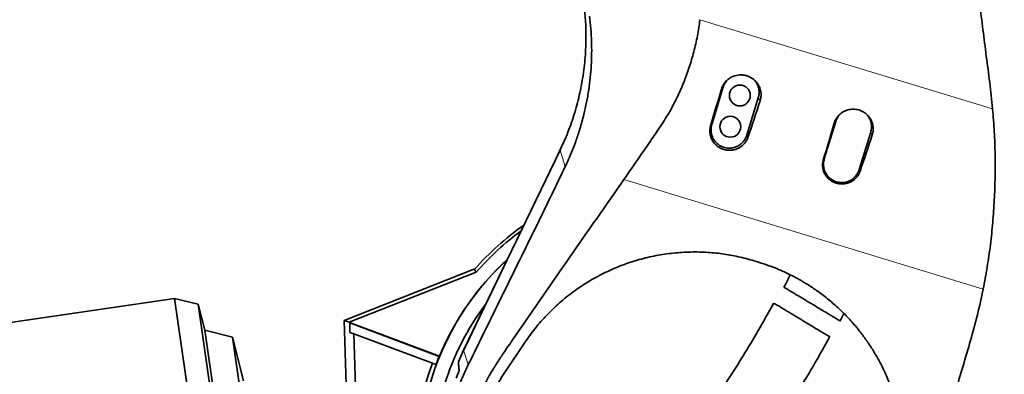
# Model space of a CAD drawing. Header units: millimetres. Extents: x 0 to 14900, y 0 to 10500.
# Tile 10 of 46: x 3252 to 4005, y 5895 to 6166. Entities that reach past the tile are written whole.
import ezdxf

# ---------------------------------------------------------------- set-up
doc = ezdxf.new("R2010")
doc.units = ezdxf.units.MM
doc.header["$LTSCALE"] = 25
doc.layers.add('THICK_LINE', color=7, linetype='Continuous')
doc.styles.add('SLDTEXTSTYLE0', font='TXT', dxfattribs={"width": 0.605})
doc.dimstyles.new('SLDDIMSTYLE0', dxfattribs={"dimtxt": 87.5, "dimasz": 87.5, "dimexe": 0, "dimexo": 0.0625, "dimgap": 21.875, "dimtad": 1, "dimdec": 0, "dimrnd": 1e-09, "dimzin": 12, "dimdsep": 46, "dimtxsty": 'SLDTEXTSTYLE0', "dimsah": 1, "dimcen": 0.09, "dimadec": 0, "dimazin": 3, "dimtfac": 1, "dimtofl": 0, "dimtmove": 0, "dimatfit": 3, "dimfxl": 1, "dimfrac": 2, "dimtolj": 1, "dimtzin": 12, "dimarcsym": 0})

# ---------------------------------------------------------------- blocks, each defined once
blk = doc.blocks.new('_D')
at = {"layer": 'THICK_LINE'}
for p, q in [((1317.73, 6386.58), (1317.73, 3849.23)), ((3414.85, 4900.14), (3414.85, 3849.23)), ((1317.73, 3886.73), (3414.85, 3886.73))]:
    blk.add_line(p, q, dxfattribs=at)
for points in [[(1317.73, 3886.73), (1405.23, 3874.23), (1405.23, 3899.23)], [(3414.85, 3886.73), (3327.35, 3899.23), (3327.35, 3874.23)]]:
    blk.add_solid(points, dxfattribs=at)
at = {"layer": 'THICK_LINE', "insert": (2232.61, 3999.52), "char_height": 87.5, "attachment_point": 1, "style": 'SLDTEXTSTYLE0'}
blk.add_mtext('2097', dxfattribs=at)
blk = doc.blocks.new('_D_3')
at = {"layer": 'THICK_LINE'}
for p, q in [((6381.61, 5879.62), (6381.61, 3849.23)), ((3414.85, 4900.14), (3414.85, 3849.23)), ((6381.61, 3886.73), (3414.85, 3886.73))]:
    blk.add_line(p, q, dxfattribs=at)
for points in [[(3414.85, 3886.73), (3502.35, 3874.23), (3502.35, 3899.23)], [(6381.61, 3886.73), (6294.11, 3899.23), (6294.11, 3874.23)]]:
    blk.add_solid(points, dxfattribs=at)
at = {"layer": 'THICK_LINE', "insert": (4764.55, 3999.52), "char_height": 87.5, "attachment_point": 1, "style": 'SLDTEXTSTYLE0'}
blk.add_mtext('2967', dxfattribs=at)
blk = doc.blocks.new('_D_5')
at = {"layer": 'THICK_LINE'}
for p, q in [((3814.85, 8448.48), (6748.77, 8448.48)), ((6711.27, 8448.48), (6711.27, 5049.82)), ((3815.75, 5049.82), (6748.77, 5049.82))]:
    blk.add_line(p, q, dxfattribs=at)
for points in [[(6711.27, 8448.48), (6698.77, 8360.98), (6723.77, 8360.98)], [(6711.27, 5049.82), (6723.77, 5137.32), (6698.77, 5137.32)]]:
    blk.add_solid(points, dxfattribs=at)
at = {"layer": 'THICK_LINE', "insert": (6598.48, 6615.47), "char_height": 87.5, "attachment_point": 1, "rotation": 90, "style": 'SLDTEXTSTYLE0'}
blk.add_mtext('3399', dxfattribs=at)

msp = doc.modelspace()

# ---------------------------------------------------------------- linework, layer by layer
at = {"color": 8, "linetype": 'Continuous', "lineweight": 18}
for p, q in [((3772.3876064, 6166.2902625), (3996.4646495, 6098.1091933)), ((3788.8519936, 6113.1745727), (3790.2948335, 6114.8373099)), ((3818.4406868, 6104.2229883), (3817.0713666, 6106.6509021)), ((3780.5712075, 6085.0505296), (3781.5236823, 6086.1481672)), ((3875.1332823, 6087.1075736), (3876.3622615, 6088.5238565)), ((3809.1818777, 6076.398502), (3808.3002155, 6077.9617595)), ((3904.2953384, 6078.2868044), (3903.1387947, 6080.3374487)), ((3669.3174126, 6054.0814413), (3665.2653961, 6066.4118696)), ((3866.8517374, 6058.982656), (3867.5911104, 6059.8347138)), ((3895.0372882, 6050.4609727), (3894.3676435, 6051.648306)), ((3989.234411, 5960.3097737), (3714.1528686, 6044.0102431)), ((3595.0696223, 5902.5355421), (3591.4764677, 5913.4696377))]:
    msp.add_line(p, q, dxfattribs=at)
at = {"color": 7, "linetype": 'Continuous', "lineweight": 35}
for p, q in [((3790.2948335, 6114.8373099), (3781.5236823, 6086.1481672)), ((3808.3002155, 6077.9617595), (3817.0713666, 6106.6509021)), ((3876.3622615, 6088.5238565), (3867.5911104, 6059.8347138)), ((3894.3676435, 6051.648306), (3903.1387947, 6080.3374487)), ((3591.4764677, 5913.4696377), (3665.2653961, 6066.4118696)), ((3813.8500956, 5981.9015444), (3817.3430489, 5980.8387256)), ((3600.1332911, 5975.6558717), (3500.1154655, 5936.2578024)), ((3601.2117605, 5973.3408296), (3503.9805975, 5935.0404559)), ((3599.8281405, 5975.3104755), (3601.2117605, 5973.3408296)), ((3370.0196084, 5953.1149673), (3113.8703016, 5915.7434087)), ((3388.1742955, 5948.6895828), (3370.0196084, 5953.1149673)), ((3370.0196084, 5953.1149673), (3421.7037541, 5598.8654097)), ((3393.2553184, 5928.7570232), (3388.1742955, 5948.6895828)), ((3388.1742955, 5948.6895828), (3437.8372735, 5608.2933598)), ((3879.7086612, 5935.9511783), (3882.5796095, 5941.5334504)), ((3501.8747396, 5879.2157481), (3500.1154655, 5936.2578024)), ((3500.1154655, 5936.2578024), (3503.9805975, 5935.0404559)), ((3503.9871201, 5934.8289706), (3503.9805975, 5935.0404559)), ((3503.9871201, 5934.8289706), (3504.2610707, 5934.4467895)), ((3503.9871201, 5934.8289706), (3573.0672912, 5909.000953)), ((3504.485519, 5927.1693614), (3504.2610707, 5934.4467895)), ((3572.7218193, 5908.8503645), (3504.2610707, 5934.4467895)), ((3414.4326195, 5923.5948467), (3393.2553184, 5928.7570232)), ((3393.2553184, 5928.7570232), (3437.0114953, 5628.8467492)), ((3504.485519, 5927.1693614), (3507.4029591, 5926.0785752)), ((3509.7785288, 5849.0539799), (3507.4029591, 5926.0785752)), ((3507.4029591, 5926.0785752), (3567.5598716, 5903.5868273)), ((3422.9709796, 5890.0993526), (3414.4326195, 5923.5948467)), ((3414.4326195, 5923.5948467), (3455.8311199, 5639.8443796)), ((3623.3030062, 5897.1093945), (3638.3636361, 5919.4981181)), ((3587.4660755, 5904.5898089), (3591.4769224, 5913.4694215)), ((3591.3719622, 5913.2480877), (3590.7802949, 5912.0101192)), ((3591.4764677, 5913.4696376), (3592.0616848, 5914.6941012)), ((3567.5598716, 5903.5868273), (3570.2597617, 5902.5773797)), ((3572.7218193, 5908.8503645), (3573.0672912, 5909.000953)), ((3588.0130443, 5898.0518761), (3585.8471547, 5892.286287))]:
    msp.add_line(p, q, dxfattribs=at)
for centre in [(3802.9521708, 6108.3533441), (3795.6428782, 6084.4457252)]:
    msp.add_circle(centre, 8, dxfattribs=at)
for radius, start, end in [(220, 125.3605091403, 138.6000633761), (217.6603084, 126.4762313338, 138.7481203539), (207.3824279, 132.4900837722, 166.8230949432), (207.4872434, 132.4453424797, 157.566644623), (196.5, 142.9209685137, 163.1001742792), (210.6317102, 159.5, 167.8117563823), (207.7492823, 157.6413921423, 159.5)]:
    msp.add_arc((3764.8527367, 5829.8220476), radius, start, end, dxfattribs=at)
for centre, major_axis, ratio, start_param, end_param in [((3848.2349341, 6201.6900682), (175.4264143, 573.7823762), 0.0522746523, 1.7416425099, 1.791459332), ((3778.1853123, 6223.0044253), (175.4323422, 573.7805653), 0.1238400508, 4.4920501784, 4.541862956), ((3934.4656617, 6175.4522032), (175.4264143, 573.7823762), 0.0522746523, 1.7413411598, 1.7911567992), ((3863.9839337, 6196.8980395), (175.4323422, 573.7805653), 0.1238400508, 4.4923543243, 4.5421659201)]:
    msp.add_ellipse(centre, major_axis=major_axis, ratio=ratio, start_param=start_param, end_param=end_param, dxfattribs=at)
for points, knots in [([(3943.9212751, 6995.4199941), (3944.4595302, 6990.4986793), (3945.5362039, 6980.6545541), (3947.2361918, 6965.7673406), (3948.9691037, 6950.8506151), (3950.7217859, 6935.9113827), (3952.4751406, 6920.9717438), (3957.1655594, 6880.3600574), (3961.9414347, 6838.6269475), (3966.8512935, 6795.7256066), (3968.9490946, 6777.333592), (3971.0641244, 6758.9303643), (3973.2095331, 6740.5143333), (3975.8987298, 6717.9774099), (3979.1605592, 6691.3627141), (3982.9810489, 6660.7016317), (3986.8455913, 6630.0986911), (3990.7316991, 6599.5270122), (3994.6229724, 6568.966081), (4001.0625085, 6518.0578743), (4010.0243463, 6446.759229), (4019.5367159, 6371.4283629), (4026.9850725, 6312.2839667), (4032.3675061, 6269.3269145), (4037.7545113, 6226.379886), (4043.1563437, 6183.4598999), (4046.7903121, 6154.9177459), (4048.6072397, 6140.6471138)], [0, 0, 0, 0, 0.0173586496, 0.0347225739, 0.0521153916, 0.0695296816, 0.0869431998, 0.1043349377, 0.2116182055, 0.233090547, 0.2545744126, 0.2760503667, 0.2975084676, 0.3189591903, 0.3547905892, 0.3906264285, 0.4264881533, 0.4623706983, 0.4982546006, 0.5341180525, 0.6414014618, 0.7486846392, 0.7989483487, 0.8492165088, 0.8994831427, 0.9497431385, 1, 1, 1, 1]), ([(3996.4646495, 6098.1091933), (3995.7545496, 6104.846973), (3994.3339392, 6118.3264272), (3990.7221667, 6145.1974053), (3984.8521194, 6192.2814578), (3972.0507443, 6292.6000307), (3955.387375, 6423.4241828), (3939.6738796, 6547.0499142), (3929.0040302, 6630.3814585), (3924.0167633, 6669.7719329), (3921.5231292, 6689.4671746)], [0, 0, 0, 0, 0.0340965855, 0.0682128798, 0.1364418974, 0.2728987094, 0.5771863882, 0.8001732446, 0.9000865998, 1, 1, 1, 1]), ([(3665.2649236, 6066.4120942), (3666.8539709, 6069.8514584), (3670.6399637, 6078.0459331), (3675.5295383, 6091.4599327), (3679.8118255, 6106.5819223), (3682.8733841, 6122.0011314), (3684.7253611, 6137.6115027), (3685.2888868, 6152.3144121), (3684.900074, 6166.0202963), (3683.9822621, 6174.4374814), (3683.5233692, 6178.6459539)], [0, 0, 0, 0, 0.09848629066, 0.23464901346, 0.37085823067, 0.50710287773, 0.64337222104, 0.77965365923, 0.88982997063, 1, 1, 1, 1]), ([(3669.3174126, 6054.0814413), (3670.7950867, 6057.2756826), (3673.7508072, 6063.6649699), (3677.42365, 6073.2630982), (3680.7673017, 6083.2853791), (3683.4937029, 6093.1750433), (3685.7130466, 6103.1813803), (3687.3527279, 6112.6681515), (3688.5243463, 6122.0641113), (3689.2525224, 6131.3451656), (3689.5649845, 6140.4617977), (3689.4625129, 6149.8073564), (3688.9532219, 6159.3655199), (3688.2088176, 6165.8676211), (3687.8361948, 6169.122346)], [0, 0, 0, 0, 0.0893861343, 0.1787947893, 0.2603789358, 0.3577211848, 0.4390768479, 0.520610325, 0.6021439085, 0.6794949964, 0.7569972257, 0.8338033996, 0.9168077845, 1, 1, 1, 1]), ([(3714.1528686, 6044.0102431), (3718.2130428, 6049.8915868), (3725.3249298, 6060.193473), (3734.9569523, 6074.0978372), (3742.775804, 6085.4809289), (3749.3827664, 6096.0633533), (3755.0979172, 6106.9833848), (3760.0940261, 6118.2624678), (3764.3593292, 6129.8579158), (3767.8389857, 6141.7436132), (3770.6409492, 6153.8864854), (3771.8054181, 6162.1558883), (3772.3876064, 6166.2902625)], [0, 0, 0, 0, 0.1596088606, 0.2795742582, 0.3736074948, 0.4631450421, 0.5525954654, 0.6424718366, 0.7314400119, 0.8204070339, 0.9102106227, 1, 1, 1, 1]), ([(3788.8519936, 6113.1745727), (3789.1275141, 6113.9675596), (3789.5444106, 6115.1674465), (3790.3713452, 6116.6613775), (3791.3136145, 6118.0874188), (3792.437411, 6119.3872255), (3793.709977, 6120.5337903), (3794.7399689, 6121.3144973), (3795.8303318, 6122.0057989), (3796.9714889, 6122.6034096), (3798.1721413, 6123.1101471), (3799.6588394, 6123.5956583), (3801.4535991, 6123.9735834), (3803.1970538, 6124.1044357), (3804.6808363, 6124.0669052), (3805.8931084, 6123.9453876), (3807.1787074, 6123.7085281), (3808.4551558, 6123.3613821), (3809.9405378, 6122.8182805), (3811.5932335, 6122.0009355), (3813.0449169, 6121.021553), (3814.1827983, 6120.0718139), (3815.0520774, 6119.2264472), (3815.9005181, 6118.2508741), (3816.670728, 6117.1963356), (3817.5643351, 6115.7222705), (3818.2635468, 6114.1443172), (3818.7526826, 6112.5033338), (3819.0967534, 6110.8332327), (3819.2241954, 6109.1302638), (3819.1352427, 6107.4371444), (3818.9684431, 6106.257952), (3818.7357779, 6105.1822611), (3818.5391957, 6104.5432176), (3818.4406868, 6104.2229883)], [0, 0, 0, 0, 0.05213869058, 0.07889227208, 0.10584278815, 0.15816837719, 0.18472457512, 0.21166412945, 0.23787582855, 0.26426900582, 0.29094250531, 0.31799881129, 0.36035126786, 0.40330072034, 0.42500331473, 0.4514061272, 0.47799244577, 0.50515761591, 0.53252341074, 0.57502482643, 0.61813199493, 0.63991790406, 0.66626186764, 0.69279169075, 0.71961118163, 0.74682762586, 0.7992928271, 0.82592819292, 0.85295793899, 0.90507610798, 0.93153204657, 0.95837543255, 0.97914162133, 1, 1, 1, 1]), ([(3793.3309368, 6120.1679556), (3792.9312176, 6119.6944133), (3792.1234188, 6118.7374241), (3791.3284697, 6117.3754566), (3790.711982, 6116.0709537), (3790.4522225, 6115.3027604), (3790.2948335, 6114.8373099)], [0, 0, 0, 0, 0.3002975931, 0.6068761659, 0.7618051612, 1, 1, 1, 1]), ([(3817.0713666, 6106.6509021), (3817.1755297, 6107.0233639), (3817.3845786, 6107.7708715), (3817.5806332, 6108.9298642), (3817.6862524, 6110.1138821), (3817.6894715, 6111.691711), (3817.4936951, 6113.2614824), (3817.1042533, 6114.7875481), (3816.5860273, 6116.274374), (3815.8835841, 6117.6923148), (3815.0069461, 6118.9987844), (3814.4236685, 6119.7546364), (3814.0365584, 6120.1560077), (3813.9275402, 6120.2690422)], [0, 0, 0, 0, 0.0792516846, 0.1590532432, 0.2405908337, 0.3227285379, 0.4822250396, 0.5631824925, 0.645321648, 0.8047684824, 0.8857004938, 0.9678109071, 1, 1, 1, 1]), ([(3875.1332823, 6087.1075736), (3875.404852, 6087.8891347), (3875.8157712, 6089.0717355), (3876.6308462, 6090.544105), (3877.5595931, 6091.9495436), (3878.6672441, 6093.2305358), (3879.9215011, 6094.3604753), (3880.9366623, 6095.129849), (3882.0113124, 6095.8111042), (3883.1360128, 6096.4000201), (3884.3193372, 6096.8993771), (3885.78462, 6097.3778241), (3887.5535414, 6097.7502467), (3889.2719827, 6097.8791418), (3890.9934934, 6097.835587), (3892.7098515, 6097.6199273), (3894.3836917, 6097.1781164), (3895.7563971, 6096.6625737), (3896.8453072, 6096.1577219), (3897.9624497, 6095.5224333), (3899.0344502, 6094.7873353), (3900.0360414, 6093.9661069), (3900.9564708, 6093.0708662), (3901.7926329, 6092.1093017), (3902.5516514, 6091.0699273), (3903.4322177, 6089.6171102), (3904.121162, 6088.0619427), (3904.6030425, 6086.4446948), (3904.9419376, 6084.7988041), (3905.0673336, 6083.1205567), (3904.9794754, 6081.4520519), (3904.8150129, 6080.2903787), (3904.5857969, 6079.2310694), (3904.3923005, 6078.6020228), (3904.2953384, 6078.2868044)], [0, 0, 0, 0, 0.052140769, 0.0788955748, 0.1058473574, 0.1581749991, 0.1847322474, 0.2116728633, 0.2378855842, 0.2642797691, 0.2909542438, 0.3180114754, 0.3603687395, 0.4033230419, 0.4250280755, 0.4675732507, 0.5107215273, 0.5325268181, 0.5589078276, 0.5854732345, 0.6126215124, 0.6399719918, 0.6663175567, 0.6928490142, 0.7196702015, 0.7468884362, 0.7993527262, 0.825987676, 0.8530170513, 0.9051311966, 0.9315851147, 0.9584264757, 0.9791673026, 1, 1, 1, 1]), ([(3879.9410223, 6094.3522777), (3879.1970425, 6093.5531794), (3877.6147625, 6091.8536744), (3876.7960302, 6089.6770457), (3876.3622615, 6088.5238565)], [0, 0, 0, 0, 0.4701947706, 1, 1, 1, 1]), ([(3903.1387947, 6080.3374487), (3903.4062636, 6081.5318966), (3903.9412013, 6083.9207917), (3903.5481409, 6087.63174), (3902.2162364, 6091.0320055), (3900.8413725, 6093.2978223), (3899.791291, 6094.1438277), (3899.6907067, 6094.2248641)], [0, 0, 0, 0, 0.2435499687, 0.4870997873, 0.7306497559, 0.9741997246, 1, 1, 1, 1]), ([(3996.4646495, 6098.1091933), (3996.9185023, 6092.3129835), (3997.8277632, 6080.7007015), (3998.4985382, 6063.2962022), (3998.4792637, 6045.8971379), (3997.8055167, 6028.5699757), (3996.6690225, 6011.3176129), (3994.9071535, 5994.1479699), (3992.4121453, 5977.1035829), (3990.2936833, 5965.9078555), (3989.234411, 5960.3097737)], [0, 0, 0, 0, 0.123664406, 0.2477525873, 0.3718326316, 0.4965892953, 0.6213450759, 0.7465289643, 0.8732595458, 1, 1, 1, 1]), ([(3809.1818777, 6076.398502), (3809.0437083, 6076.0190102), (3808.7664041, 6075.2573757), (3808.2242097, 6074.1552185), (3807.5875569, 6073.0873814), (3806.6192236, 6071.7488174), (3805.4825664, 6070.5388003), (3804.2046599, 6069.4837719), (3803.2597287, 6068.8305181), (3802.0679614, 6068.1302499), (3800.5448055, 6067.4225325), (3798.4348115, 6066.7713004), (3796.4692275, 6066.4805574), (3794.7765291, 6066.4403961), (3793.6092998, 6066.5096642), (3792.2479862, 6066.6899785), (3790.5961401, 6067.0646493), (3788.5224661, 6067.839183), (3786.7763103, 6068.8214103), (3785.4317253, 6069.8141837), (3784.4900729, 6070.6409186), (3783.627349, 6071.5367419), (3782.8489874, 6072.4928322), (3782.1478451, 6073.519573), (3781.5403864, 6074.5972482), (3781.0303108, 6075.7157725), (3780.6194262, 6076.8649862), (3780.3057761, 6078.0560102), (3780.097154, 6079.2658309), (3779.9946242, 6080.4839406), (3779.9958191, 6081.7003293), (3780.1047839, 6082.9245096), (3780.2981165, 6084.0460935), (3780.4891343, 6084.748662), (3780.5712075, 6085.0505296)], [0, 0, 0, 0, 0.0267546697, 0.0536962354, 0.0812261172, 0.108958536, 0.1627997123, 0.1901248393, 0.2178445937, 0.2380823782, 0.2806214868, 0.327233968, 0.3814096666, 0.4089104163, 0.4368145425, 0.4569868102, 0.4977146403, 0.5460898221, 0.5998165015, 0.6270904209, 0.6547661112, 0.6814411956, 0.7083034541, 0.7354553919, 0.7630041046, 0.7896416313, 0.8164650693, 0.8435769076, 0.8710829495, 0.8977446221, 0.924592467, 0.9517285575, 0.9792595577, 1, 1, 1, 1]), ([(3781.5236823, 6086.1481672), (3781.4195191, 6085.7757092), (3781.21047, 6085.0282091), (3781.0144259, 6083.8691996), (3780.9087665, 6082.6852825), (3780.9064891, 6081.497489), (3781.0033295, 6080.3209689), (3781.1972439, 6079.1622707), (3781.4907705, 6078.0116005), (3781.8805738, 6076.8928208), (3782.3613732, 6075.8148829), (3782.9276223, 6074.7859863), (3783.5854203, 6073.7976483), (3784.5660294, 6072.5658791), (3785.6993484, 6071.4624539), (3786.9564322, 6070.5145082), (3787.8775839, 6069.9355517), (3789.03034, 6069.3253034), (3790.4905418, 6068.7248467), (3792.4921182, 6068.2083135), (3794.3362291, 6068.028639), (3795.9102149, 6068.073596), (3797.0872331, 6068.2081639), (3798.2443167, 6068.4406594), (3799.372453, 6068.7670897), (3800.4810433, 6069.1919383), (3801.8982444, 6069.8781663), (3803.2237019, 6070.7418342), (3804.4248358, 6071.7603413), (3805.1918014, 6072.5321603), (3806.0406307, 6073.5227114), (3806.9437976, 6074.8161738), (3807.7678376, 6076.3961832), (3808.1420688, 6077.4966938), (3808.3002155, 6077.9617595)], [0, 0, 0, 0, 0.026378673, 0.0529403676, 0.0800798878, 0.1074191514, 0.1338935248, 0.1605533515, 0.1874997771, 0.2148395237, 0.2413059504, 0.2679574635, 0.2948955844, 0.3222259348, 0.3753041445, 0.4022455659, 0.4295793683, 0.4494492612, 0.4912170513, 0.5369878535, 0.59006782, 0.6170101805, 0.6443453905, 0.6708116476, 0.6974627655, 0.7244006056, 0.7517304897, 0.8048205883, 0.8317681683, 0.8591087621, 0.8789764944, 0.9207398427, 0.9665053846, 1, 1, 1, 1]), ([(3592.061649, 5914.6940263), (3594.1187663, 5918.9579881), (3598.23405, 5927.4880867), (3604.3810594, 5940.2288995), (3614.6419226, 5961.4967926), (3629.0161486, 5991.2907509), (3643.3935836, 6021.0914237), (3653.6501557, 6042.3503339), (3659.589961, 6054.6617037), (3663.496169, 6062.7584509), (3665.3439717, 6066.588557)], [0, 0, 0, 0, 0.0840236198, 0.1680900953, 0.2521530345, 0.5042786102, 0.7564059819, 0.8404711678, 0.9245360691, 1, 1, 1, 1]), ([(3595.0696223, 5902.5355421), (3598.1647438, 5908.8158368), (3604.3554294, 5921.377324), (3616.7262359, 5946.617306), (3629.1102408, 5971.7324617), (3641.4914027, 5996.8907443), (3650.7860404, 6015.7951283), (3660.0604177, 6034.8975601), (3666.231437, 6047.6861705), (3669.3174126, 6054.0814413)], [0, 0, 0, 0, 0.124906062, 0.2498299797, 0.4996327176, 0.6246213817, 0.7496028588, 0.8747825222, 1, 1, 1, 1]), ([(3895.0372882, 6050.4609727), (3894.747183, 6049.7167781), (3894.3082182, 6048.5907202), (3893.4665373, 6047.2022142), (3892.516674, 6045.8833182), (3891.3970832, 6044.692307), (3890.1399469, 6043.6531477), (3889.2099945, 6043.0095151), (3888.0367467, 6042.3191668), (3886.5367913, 6041.62111), (3884.4615011, 6040.979175), (3882.5256216, 6040.690954), (3880.8579002, 6040.6498674), (3879.1935211, 6040.747496), (3877.5466308, 6041.0499615), (3875.9582566, 6041.548941), (3874.7988363, 6042.0228089), (3873.6928288, 6042.5856664), (3872.6453185, 6043.2317104), (3871.6458273, 6043.9687194), (3870.7176566, 6044.7827852), (3869.8671559, 6045.6649868), (3869.0997964, 6046.6065862), (3868.4084819, 6047.6178586), (3867.8094862, 6048.6793164), (3867.306453, 6049.7810161), (3866.9011458, 6050.912934), (3866.5916106, 6052.0860926), (3866.3855456, 6053.2777664), (3866.2839887, 6054.4775975), (3866.2845995, 6055.6757208), (3866.3913533, 6056.8815598), (3866.5816299, 6057.9887176), (3866.7703132, 6058.6830322), (3866.8517374, 6058.982656)], [0, 0, 0, 0, 0.0536053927, 0.0811115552, 0.1088197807, 0.1626162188, 0.1899180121, 0.2176134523, 0.237849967, 0.2803863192, 0.3269955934, 0.3809777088, 0.4086785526, 0.4365845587, 0.490416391, 0.5180441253, 0.5458780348, 0.5726761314, 0.5996632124, 0.6269429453, 0.6546246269, 0.6813025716, 0.7081677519, 0.7353227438, 0.7628746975, 0.7895106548, 0.8163325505, 0.8434429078, 0.8709475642, 0.8976042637, 0.924447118, 0.9515781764, 0.9791040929, 1, 1, 1, 1]), ([(3867.5911104, 6059.8347138), (3867.3227402, 6058.6392466), (3866.7860001, 6056.248313), (3867.1925786, 6052.5526538), (3868.4731143, 6049.0942896), (3870.6236278, 6046.0836358), (3873.4751053, 6043.7325477), (3876.8391399, 6042.1994046), (3880.4853736, 6041.5892936), (3884.1640674, 6041.943908), (3887.6304601, 6043.2373012), (3890.625965, 6045.3883486), (3893.0296203, 6048.2248331), (3893.9216357, 6050.5071481), (3894.3676435, 6051.648306)], [0, 0, 0, 0, 0.0833333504, 0.1666666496, 0.25, 0.3333333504, 0.4166666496, 0.5, 0.5833333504, 0.6666666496, 0.75, 0.8333333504, 0.9166666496, 1, 1, 1, 1]), ([(3635.2672704, 5699.1692796), (3633.9917224, 5700.5126778), (3629.4652703, 5705.2799057), (3622.497531, 5714.1898952), (3614.5534507, 5725.8980449), (3607.6329576, 5738.2905734), (3601.7823972, 5751.1735337), (3597.041565, 5764.4986451), (3593.4421295, 5778.1731477), (3591.0068245, 5792.2036234), (3589.7927169, 5806.400375), (3589.8125671, 5820.6824566), (3591.0696727, 5834.9214101), (3593.5958573, 5849.1496565), (3597.2201717, 5862.5650153), (3601.7533398, 5875.079123), (3606.4556078, 5885.5919706), (3611.4027866, 5894.7180389), (3616.2611839, 5902.5789423), (3623.1610502, 5913.0971899), (3655.6661231, 5960.3252782), (3686.7480288, 6004.7984005), (3714.1528686, 6044.0102431)], [0, 0, 0, 0, 0.013798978, 0.0489675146, 0.084509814, 0.1200524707, 0.1559747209, 0.1916623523, 0.2275920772, 0.2638931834, 0.3007002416, 0.3369926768, 0.3737902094, 0.4108433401, 0.4484204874, 0.4809200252, 0.513419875, 0.5370414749, 0.5606871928, 0.5843330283, 0.6335074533, 1, 1, 1, 1]), ([(3638.3636361, 5919.4981181), (3640.9402645, 5923.1274618), (3646.1025546, 5930.3988735), (3655.0353818, 5940.4656648), (3664.7582594, 5949.8250304), (3675.3055013, 5958.3373683), (3686.6248401, 5965.9243831), (3698.6394055, 5972.5424693), (3711.2352656, 5978.1254346), (3724.1102314, 5982.5310524), (3737.1687257, 5985.7387968), (3750.3000058, 5987.8138195), (3763.5947231, 5988.7884809), (3776.6671199, 5988.642118), (3789.4098521, 5987.3997982), (3801.7772582, 5985.2678223), (3809.828217, 5983.0229677), (3813.8500956, 5981.9015444)], [0, 0, 0, 0, 0.0687651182, 0.137771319, 0.2067674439, 0.2755187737, 0.3444163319, 0.4135835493, 0.4827378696, 0.5516177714, 0.617311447, 0.6832618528, 0.7492044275, 0.8148873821, 0.8765550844, 0.9383327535, 1, 1, 1, 1]), ([(3817.3430489, 5980.8387256), (3820.0077943, 5979.9824769), (3825.3372917, 5978.2699772), (3833.1931227, 5975.1434788), (3840.926797, 5971.6039559), (3848.4938162, 5967.6186309), (3855.8164952, 5963.2372276), (3863.38603, 5958.1302974), (3871.1077646, 5952.2123787), (3878.9134801, 5945.3707299), (3886.2692823, 5938.0028707), (3892.758574, 5930.5733493), (3898.4186354, 5923.2354846), (3903.3231757, 5916.0911585), (3907.8083558, 5908.7089389), (3912.4823914, 5899.9708776), (3917.0825165, 5889.7723468), (3921.3568889, 5877.8524877), (3924.7041039, 5865.4238597), (3927.0446363, 5852.5105034), (3928.3024115, 5839.3705868), (3928.4341861, 5827.3219221), (3927.7591392, 5816.4572908), (3926.5502628, 5806.820055), (3924.774678, 5797.2121998), (3923.0835847, 5790.9094364), (3922.2350607, 5787.7469578)], [0, 0, 0, 0, 0.0334801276, 0.0669603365, 0.1011857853, 0.1354114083, 0.169590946, 0.2037707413, 0.2454002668, 0.2870304, 0.3294428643, 0.3718559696, 0.4072517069, 0.442776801, 0.478145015, 0.5135136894, 0.5650407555, 0.6165689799, 0.6708084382, 0.7254783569, 0.7806890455, 0.836336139, 0.8768959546, 0.917738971, 0.9587246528, 1, 1, 1, 1]), ([(3841.5001509, 5971.2125674), (3840.4604264, 5969.0566678), (3838.9115471, 5965.8450208), (3837.279092, 5962.7091377), (3836.7424638, 5961.6782958)], [0, 0, 0, 0, 0.6712753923, 1, 1, 1, 1]), ([(3989.234411, 5960.3097737), (3987.830344, 5953.7248535), (3985.0196375, 5940.5429486), (3977.7722835, 5914.53332), (3964.8636531, 5871.6896013), (3951.7491123, 5827.1589208), (3940.0790171, 5787.1062858), (3934.2656733, 5767.0591886), (3929.129237, 5751.7951855), (3924.4754388, 5740.7121171), (3918.4795861, 5729.0349675), (3910.8835829, 5716.9078794), (3902.1671742, 5705.3338928), (3892.444541, 5694.5180967), (3881.835814, 5684.5813635), (3870.4339874, 5675.5732255), (3858.1400986, 5667.4477045), (3845.9955163, 5660.8343094), (3834.2630333, 5655.5596894), (3823.1829769, 5651.4437147), (3811.7290904, 5648.0382947), (3799.9831907, 5645.3923597), (3787.2243299, 5643.4088347), (3773.4959689, 5642.3071392), (3758.8153266, 5642.3181244), (3743.9979471, 5643.53945), (3730.4172498, 5645.8000709), (3718.1794514, 5648.7681913), (3707.220561, 5652.1704236), (3696.3784184, 5656.2951049), (3685.6862174, 5661.2622176), (3678.3453403, 5665.0544407), (3674.6784576, 5667.3693978), (3674.3708175, 5667.5636156)], [0, 0, 0, 0, 0.0394557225, 0.0789837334, 0.1581741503, 0.3016591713, 0.3509847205, 0.4026386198, 0.4239609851, 0.4452807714, 0.472914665, 0.5005496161, 0.5285646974, 0.5569776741, 0.58461617, 0.612254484, 0.6402851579, 0.6687248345, 0.6908150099, 0.7131155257, 0.7354158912, 0.7580238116, 0.7806315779, 0.8076319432, 0.8348264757, 0.8623238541, 0.8902375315, 0.9112509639, 0.9322643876, 0.9540015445, 0.9757387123, 0.9979645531, 1, 1, 1, 1]), ([(3836.8331177, 5961.6319896), (3836.817413, 5961.6413965), (3836.750657, 5961.6813826), (3837.2510861, 5961.3816314), (3838.3544424, 5960.7207337), (3840.0734144, 5959.6910893), (3842.3412929, 5958.3326563), (3845.0633887, 5956.7021524), (3848.202093, 5954.8221047), (3851.5927319, 5952.7911512), (3855.199136, 5950.6309569), (3858.8266762, 5948.4581022), (3862.454389, 5946.2851441), (3865.8984869, 5944.2221693), (3869.1481376, 5942.2756661), (3872.0593336, 5940.5318933), (3874.6126074, 5939.0025118), (3876.7068117, 5937.7481076), (3878.3214469, 5936.7809598), (3879.3368968, 5936.172717), (3879.7948802, 5935.8983902), (3879.7116437, 5935.948248), (3879.6936081, 5935.959051)], [0, 0, 0, 0, 0.0168653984, 0.0716896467, 0.1259158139, 0.1816957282, 0.2362276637, 0.2923668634, 0.3464866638, 0.4022366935, 0.4554063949, 0.5101830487, 0.5623422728, 0.6160482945, 0.6676433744, 0.720723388, 0.7724423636, 0.825616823, 0.8780531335, 0.9319624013, 0.9852577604, 1, 1, 1, 1]), ([(3828.8237204, 5949.6485532), (3826.2296044, 5944.8811824), (3820.0447246, 5933.5148383), (3809.8015803, 5916.2006034), (3798.308926, 5897.682389), (3786.6693583, 5879.9058397), (3774.9849009, 5862.8599832), (3763.3234467, 5846.5574163), (3751.7520802, 5830.9998667), (3740.1601908, 5815.9668616), (3728.6018104, 5801.4814389), (3717.1269747, 5787.5615305), (3705.9723761, 5774.4344741), (3695.1782266, 5762.0865828), (3684.7791108, 5750.5022024), (3674.8843069, 5739.7507339), (3665.5183479, 5729.806129), (3656.6999936, 5720.6411796), (3648.3593134, 5712.1450184), (3640.5099784, 5704.2984135), (3633.1627144, 5697.0817857), (3626.2921481, 5690.443083), (3620.9694438, 5685.3783592), (3617.0432375, 5681.6817397), (3614.3876054, 5679.1969686), (3611.7900767, 5676.7814054), (3609.2509168, 5674.434255), (3606.723089, 5672.1112814), (3604.0014615, 5669.6249897), (3600.8693941, 5666.7828468), (3597.31723, 5663.5854363), (3593.3717305, 5660.0656361), (3589.0708535, 5656.2659015), (3584.2981435, 5652.0952193), (3579.0556934, 5647.5695193), (3573.387125, 5642.7419796), (3567.2964868, 5637.6291564), (3560.8145796, 5632.2813888), (3555.8311394, 5628.2181991), (3553.092329, 5626.0400871), (3552.5735633, 5625.6275248)], [0, 0, 0, 0, 0.03709995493, 0.08845354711, 0.13898671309, 0.18846245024, 0.23665933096, 0.28338288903, 0.3284712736, 0.37179901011, 0.41520338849, 0.45651103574, 0.49569363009, 0.53275539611, 0.56772516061, 0.60065037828, 0.63080275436, 0.65909075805, 0.68557732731, 0.71032417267, 0.7333854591, 0.75480650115, 0.77493910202, 0.78346629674, 0.79182529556, 0.80001783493, 0.80804541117, 0.81590927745, 0.82405980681, 0.83401416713, 0.84592325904, 0.85828877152, 0.87229959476, 0.88801222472, 0.90550033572, 0.92485921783, 0.94581111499, 0.96883008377, 0.99409601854, 1, 1, 1, 1]), ([(3871.7333276, 5923.7975251), (3871.6821458, 5923.8283665), (3871.5755549, 5923.8925967), (3870.6258208, 5924.4648929), (3869.1020193, 5925.383114), (3867.0270783, 5926.633444), (3864.4513753, 5928.185526), (3861.5154895, 5929.9546489), (3858.2456014, 5931.925037), (3854.8221382, 5933.9879672), (3851.2592786, 5936.1348957), (3847.7277445, 5938.2629479), (3844.2453981, 5940.3613603), (3840.9559175, 5942.3435546), (3837.8908913, 5944.1904957), (3835.1700663, 5945.8300262), (3832.8320338, 5947.2388913), (3830.975685, 5948.3575007), (3829.665087, 5949.1472484), (3828.9561134, 5949.5744658), (3828.9547564, 5949.5752835), (3828.9542294, 5949.575601)], [0, 0, 0, 0, 0.052028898, 0.1083549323, 0.162701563, 0.2186820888, 0.2720431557, 0.3270171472, 0.3791958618, 0.4329288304, 0.4842997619, 0.5371615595, 0.5884928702, 0.6412814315, 0.693249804, 0.7466678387, 0.799797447, 0.8544077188, 0.9087096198, 0.9645516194, 1, 1, 1, 1]), ([(3587.9048996, 5589.8860212), (3588.6844497, 5590.514715), (3591.2938187, 5592.6191267), (3595.7029007, 5596.2432917), (3600.9349488, 5600.5874883), (3605.7564168, 5604.6429549), (3610.3978843, 5608.5894723), (3614.8032718, 5612.3759187), (3618.909984, 5615.9422745), (3622.4002384, 5619.0001604), (3625.2723628, 5621.5350348), (3627.5787623, 5623.5826523), (3629.4982334, 5625.2946625), (3631.4070054, 5627.0039531), (3633.6229814, 5628.997337), (3636.3299357, 5631.4463373), (3639.503632, 5634.337506), (3643.1354606, 5637.6726505), (3647.1172186, 5641.3626468), (3651.2401839, 5645.2212921), (3656.5320807, 5650.2216228), (3662.6646568, 5656.094098), (3669.4215531, 5662.6691309), (3675.3491455, 5668.5167521), (3680.4591361, 5673.6153147), (3684.5324767, 5677.7162225), (3687.740863, 5680.9657332), (3690.4769187, 5683.7472619), (3693.3764561, 5686.7172251), (3696.683857, 5690.1303817), (3700.8235513, 5694.4389663), (3705.8779994, 5699.75665), (3711.9229192, 5706.2023261), (3718.6355618, 5713.4681949), (3726.0020059, 5721.5756061), (3733.9505063, 5730.485813), (3742.4535011, 5740.2100435), (3751.4799738, 5750.7591356), (3761.0450176, 5762.2052056), (3771.1811996, 5774.6514474), (3781.8507798, 5788.1299021), (3793.007868, 5802.6724134), (3804.5373727, 5818.2244765), (3816.3733441, 5834.8025584), (3827.5267753, 5851.0867938), (3837.9437601, 5866.9345795), (3847.5837132, 5882.1800752), (3857.2006416, 5898.1023984), (3865.2884217, 5912.0051574), (3870.0269329, 5920.7377449), (3871.697478, 5923.8163872)], [0, 0, 0, 0, 0.00833070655, 0.02788517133, 0.04565043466, 0.06172532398, 0.07619032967, 0.09151347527, 0.1046987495, 0.115811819, 0.1249010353, 0.13200110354, 0.13762866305, 0.14301966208, 0.14991267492, 0.15829408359, 0.16814921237, 0.17924895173, 0.19174445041, 0.20471158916, 0.21704356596, 0.2402361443, 0.26091776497, 0.27913266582, 0.29490096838, 0.30822809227, 0.31698521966, 0.32480171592, 0.33378497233, 0.34414081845, 0.35588110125, 0.3728476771, 0.39211350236, 0.41371757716, 0.43770325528, 0.46411677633, 0.49246606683, 0.52324037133, 0.55647009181, 0.59217249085, 0.6310646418, 0.67249551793, 0.71640923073, 0.76271478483, 0.81128418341, 0.85092727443, 0.89177037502, 0.93370801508, 0.97662899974, 1, 1, 1, 1]), ([(3591.3652569, 5913.2322833), (3591.4049414, 5913.316885), (3591.6340211, 5913.8052503), (3591.868381, 5914.2917075), (3592.0621417, 5914.6938936)], [0, 0, 0, 0, 0.1732344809, 1, 1, 1, 1]), ([(3585.2392641, 5762.7909374), (3584.5008845, 5765.1315989), (3583.0230015, 5769.8164842), (3581.1593905, 5776.9569318), (3579.5571108, 5784.1759038), (3578.2394594, 5791.5098214), (3577.2108478, 5798.939196), (3576.4808934, 5806.461878), (3576.0570744, 5814.0274185), (3575.9415148, 5821.6938754), (3576.1465845, 5829.441478), (3576.6857918, 5837.2653026), (3577.5590306, 5845.0825886), (3578.774321, 5852.9272504), (3580.3375519, 5860.7755459), (3582.2578278, 5868.6215701), (3584.5273396, 5876.4037391), (3587.342346, 5884.6967742), (3590.1868044, 5891.8731017), (3592.8844084, 5898.0146976), (3594.3410353, 5901.0282167), (3595.0696223, 5902.5355421)], [0, 0, 0, 0, 0.0512135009, 0.1025049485, 0.1540321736, 0.205638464, 0.2581487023, 0.3107429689, 0.363591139, 0.4165242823, 0.4709974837, 0.5255643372, 0.5804153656, 0.6353616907, 0.6914036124, 0.7475474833, 0.8040020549, 0.8605612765, 0.9301784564, 0.9650761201, 1, 1, 1, 1]), ([(3588.0130443, 5898.0518761), (3587.9963598, 5898.2667504), (3587.9019858, 5899.4821673), (3587.7234185, 5901.6745565), (3587.5520632, 5903.6178373), (3587.4663856, 5904.5894775)], [0, 0, 0, 0, 0.09696670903, 0.54848344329, 1, 1, 1, 1]), ([(3604.5035254, 5857.7879607), (3605.6347433, 5861.1981569), (3607.9025444, 5868.0347237), (3612.2751599, 5878.0060298), (3617.3088993, 5887.7790988), (3621.3016317, 5893.9940987), (3623.3030062, 5897.1093945)], [0, 0, 0, 0, 0.246977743, 0.4951268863, 0.7469301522, 1, 1, 1, 1])]:
    msp.add_open_spline(points, degree=3, knots=knots, dxfattribs=at)
at = {"layer": 'THICK_LINE'}
for centre, radius, start, end in [((3764.8527367, 5829.8220476), 2618.655113, 2.183991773, 145.1829188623), ((3764.8527367, 5829.8220476), 1868.1357686, 102.8002488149, 200.1997511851), ((3764.8527367, 5829.8220476), 706.7025025, 261.8401445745, 51.8399439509), ((4905.4956661, 5929.6153731), 1476.11, 212.7870809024, 0.0010482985)]:
    msp.add_arc(centre, radius, start, end, dxfattribs=at)

# ---------------------------------------------------------------- dimensions: what is measured, and where the dimension line sits
dim = msp.add_linear_dim(base=(6711.2738318, 5049.8220476), p1=(3764.8527367, 8448.4771606), p2=(3765.7453307, 5049.8220476), angle=90, dimstyle='SLDDIMSTYLE0', dxfattribs=at)
dim.commit()
dim.dimension.update_dxf_attribs({"geometry": '_D_5', "text_midpoint": (6711.2738318, 6749.1496041), "dimtype": 160})
for p1, picture, middle in [((1317.7257976, 6436.5796052), '_D', (2366.2892672, 3886.7260037)), ((6381.6056661, 5929.6153731), '_D_3', (4898.2292014, 3886.7260037))]:
    dim = msp.add_linear_dim(base=(3414.8527367, 3886.7260037), p1=p1, p2=(3414.8527367, 4950.1355848), dimstyle='SLDDIMSTYLE0', dxfattribs=at)
    dim.commit()
    dim.dimension.update_dxf_attribs({"geometry": picture, "text_midpoint": middle, "dimtype": 160})

doc.saveas('drawing.dxf')
